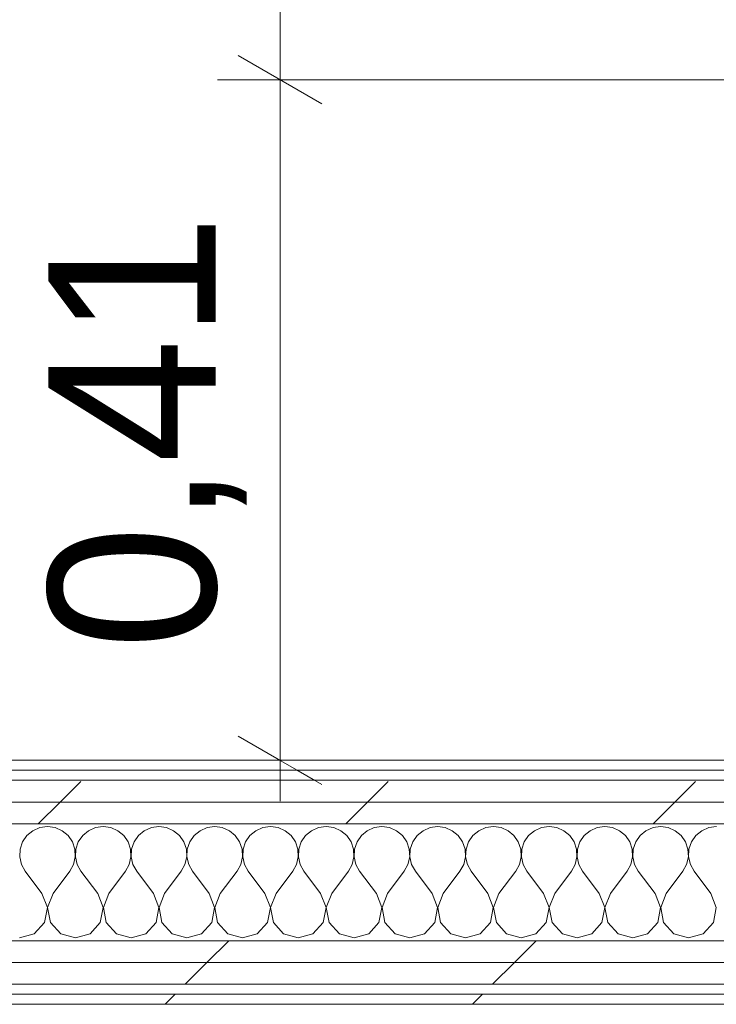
# Model space of a CAD drawing. Header units: millimetres. Extents: x -40968 to 11883, y -17757 to 4746.
# Tile 171 of 227: x -450 to -33, y -17277 to -16688. Entities that reach past the tile are written whole.
import ezdxf

# ---------------------------------------------------------------- set-up
doc = ezdxf.new("R2010")
doc.units = ezdxf.units.MM
doc.header["$MEASUREMENT"] = 0
doc.linetypes.add('Wipeout_Contour', pattern=[1000, 0, -1000])
doc.layers.add('Nuevo_06_COT_Generals', color=7, linetype='Continuous')
doc.layers.add('Nuevo_08_E_Envans secs', color=7, linetype='Continuous')
doc.layers.add('Nuevo_06_COT_Generals_Pluma_Nº__1', color=7, linetype='Continuous', lineweight=5)
doc.layers.add('Nuevo_08_E_Envans secs_Pluma_Nº__1', color=7, linetype='Continuous', lineweight=5)
for name, color, linetype, lineweight, true_color in [('Nuevo_08_E_Envans secs_Pluma_Nº__102', 7, 'Continuous', 5, 0xcccccc), ('Nuevo_08_E_Envans secs_Pluma_Nº__171', 171, 'Continuous', 13, 0xaaaaff), ('Nuevo_08_E_Envans secs_Pluma_Nº__177', 7, 'Continuous', 15, 0xf7e046)]:
    doc.layers.add(name, color=color, linetype=linetype, lineweight=lineweight, true_color=true_color)
doc.styles.add('Estilo_Generado_1', font='txt')
doc.dimstyles.new('Estilo_Generado__1', dxfattribs={"dimtxt": 100, "dimasz": 38, "dimexe": 0.18, "dimexo": 300, "dimgap": 0, "dimtad": 1, "dimtih": 1, "dimtoh": 1, "dimlfac": 0.001, "dimzin": 0, "dimdsep": 46, "dimtxsty": 'Estilo_Generado_1', "dimblk": 'ARROWHEAD_2', "dimblk1": 'ARROWHEAD_2', "dimblk2": 'ARROWHEAD_2', "dimcen": 0.09, "dimclrd": 7, "dimclre": 7, "dimclrt": 7, "dimadec": 0, "dimazin": 0, "dimtfac": 1, "dimtdec": 4, "dimtmove": 0, "dimatfit": 3, "dimfxl": 0, "dimtolj": 1, "dimtzin": 0, "dimarcsym": 0})
doc.dimstyles.new('Estilo_Generado__2', dxfattribs={"dimtxt": 100, "dimasz": 38, "dimexe": 0.18, "dimexo": 300, "dimgap": 0, "dimtad": 1, "dimlfac": 0.001, "dimzin": 0, "dimdsep": 46, "dimtxsty": 'Estilo_Generado_1', "dimblk": 'ARROWHEAD_2', "dimblk1": 'ARROWHEAD_2', "dimblk2": 'ARROWHEAD_2', "dimcen": 0.09, "dimclrd": 7, "dimclre": 7, "dimclrt": 7, "dimadec": 0, "dimazin": 0, "dimtfac": 1, "dimtdec": 4, "dimtmove": 0, "dimatfit": 3, "dimfxl": 0, "dimtolj": 1, "dimtzin": 0, "dimarcsym": 0})
pattern_1 = [(45, (0, 0), (-183.8478, 183.8478), [195, -65]), (45, (7e-14, 183.85), (-183.8478, 183.8478), [195, -65])]

# ---------------------------------------------------------------- blocks, each defined once
blk = doc.blocks.new('*X123')
at = {"layer": 'Nuevo_08_E_Envans secs_Pluma_Nº__102', "color": 254, "linetype": 'Continuous', "lineweight": 5, "true_color": 0xcccccc}
for p, q in [((-442.1, -17173.13), (-445.64, -17176.07)), ((-437.89, -17171.28), (-442.1, -17173.13)), ((-433.33, -17170.64), (-437.89, -17171.28)), ((-428.78, -17171.28), (-433.33, -17170.64)), ((-424.57, -17173.13), (-428.78, -17171.28)), ((-421.03, -17176.07), (-424.57, -17173.13)), ((-408.76, -17173.13), (-412.3, -17176.07)), ((-404.55, -17171.28), (-408.76, -17173.13)), ((-400, -17170.64), (-404.55, -17171.28)), ((-395.45, -17171.28), (-400, -17170.64)), ((-391.24, -17173.13), (-395.45, -17171.28)), ((-387.7, -17176.07), (-391.24, -17173.13)), ((-375.43, -17173.13), (-378.97, -17176.07)), ((-371.22, -17171.28), (-375.43, -17173.13)), ((-366.67, -17170.64), (-371.22, -17171.28)), ((-362.11, -17171.28), (-366.67, -17170.64)), ((-357.9, -17173.13), (-362.11, -17171.28)), ((-354.36, -17176.07), (-357.9, -17173.13)), ((-342.1, -17173.13), (-345.64, -17176.07)), ((-337.89, -17171.28), (-342.1, -17173.13)), ((-333.33, -17170.64), (-337.89, -17171.28)), ((-328.78, -17171.28), (-333.33, -17170.64)), ((-324.57, -17173.13), (-328.78, -17171.28)), ((-321.03, -17176.07), (-324.57, -17173.13)), ((-308.76, -17173.13), (-312.3, -17176.07)), ((-304.55, -17171.28), (-308.76, -17173.13)), ((-300, -17170.64), (-304.55, -17171.28)), ((-295.45, -17171.28), (-300, -17170.64)), ((-291.24, -17173.13), (-295.45, -17171.28)), ((-287.7, -17176.07), (-291.24, -17173.13)), ((-275.43, -17173.13), (-278.97, -17176.07)), ((-271.22, -17171.28), (-275.43, -17173.13)), ((-266.67, -17170.64), (-271.22, -17171.28)), ((-262.11, -17171.28), (-266.67, -17170.64)), ((-257.9, -17173.13), (-262.11, -17171.28)), ((-254.36, -17176.07), (-257.9, -17173.13)), ((-242.1, -17173.13), (-245.64, -17176.07)), ((-237.89, -17171.28), (-242.1, -17173.13)), ((-233.33, -17170.64), (-237.89, -17171.28)), ((-228.78, -17171.28), (-233.33, -17170.64)), ((-224.57, -17173.13), (-228.78, -17171.28)), ((-221.03, -17176.07), (-224.57, -17173.13)), ((-208.76, -17173.13), (-212.3, -17176.07)), ((-204.55, -17171.28), (-208.76, -17173.13)), ((-200, -17170.64), (-204.55, -17171.28)), ((-195.45, -17171.28), (-200, -17170.64)), ((-191.24, -17173.13), (-195.45, -17171.28)), ((-187.7, -17176.07), (-191.24, -17173.13)), ((-175.43, -17173.13), (-178.97, -17176.07)), ((-171.22, -17171.28), (-175.43, -17173.13)), ((-166.67, -17170.64), (-171.22, -17171.28)), ((-162.11, -17171.28), (-166.67, -17170.64)), ((-157.9, -17173.13), (-162.11, -17171.28)), ((-154.36, -17176.07), (-157.9, -17173.13)), ((-142.1, -17173.13), (-145.64, -17176.07)), ((-137.89, -17171.28), (-142.1, -17173.13)), ((-133.33, -17170.64), (-137.89, -17171.28)), ((-128.78, -17171.28), (-133.33, -17170.64)), ((-124.57, -17173.13), (-128.78, -17171.28)), ((-121.03, -17176.07), (-124.57, -17173.13)), ((-108.76, -17173.13), (-112.3, -17176.07)), ((-104.55, -17171.28), (-108.76, -17173.13)), ((-100, -17170.64), (-104.55, -17171.28)), ((-95.45, -17171.28), (-100, -17170.64)), ((-91.24, -17173.13), (-95.45, -17171.28)), ((-87.7, -17176.07), (-91.24, -17173.13)), ((-75.43, -17173.13), (-78.97, -17176.07)), ((-71.22, -17171.28), (-75.43, -17173.13)), ((-66.67, -17170.64), (-71.22, -17171.28)), ((-62.11, -17171.28), (-66.67, -17170.64)), ((-57.9, -17173.13), (-62.11, -17171.28)), ((-54.36, -17176.07), (-57.9, -17173.13)), ((-42.1, -17173.13), (-45.64, -17176.07)), ((-37.89, -17171.28), (-42.1, -17173.13)), ((-33.33, -17170.64), (-37.89, -17171.28)), ((-445.64, -17176.07), (-448.24, -17179.86)), ((-418.43, -17179.86), (-421.03, -17176.07)), ((-412.3, -17176.07), (-414.91, -17179.86)), ((-385.09, -17179.86), (-387.7, -17176.07)), ((-378.97, -17176.07), (-381.57, -17179.86)), ((-351.76, -17179.86), (-354.36, -17176.07)), ((-345.64, -17176.07), (-348.24, -17179.86)), ((-318.43, -17179.86), (-321.03, -17176.07)), ((-312.3, -17176.07), (-314.91, -17179.86)), ((-285.09, -17179.86), (-287.7, -17176.07)), ((-278.97, -17176.07), (-281.57, -17179.86)), ((-251.76, -17179.86), (-254.36, -17176.07)), ((-245.64, -17176.07), (-248.24, -17179.86)), ((-218.43, -17179.86), (-221.03, -17176.07)), ((-212.3, -17176.07), (-214.91, -17179.86)), ((-185.09, -17179.86), (-187.7, -17176.07)), ((-178.97, -17176.07), (-181.57, -17179.86)), ((-151.76, -17179.86), (-154.36, -17176.07)), ((-145.64, -17176.07), (-148.24, -17179.86)), ((-118.43, -17179.86), (-121.03, -17176.07)), ((-112.3, -17176.07), (-114.91, -17179.86)), ((-85.09, -17179.86), (-87.7, -17176.07)), ((-78.97, -17176.07), (-81.57, -17179.86)), ((-51.76, -17179.86), (-54.36, -17176.07)), ((-45.64, -17176.07), (-48.24, -17179.86)), ((-449.71, -17184.21), (-449.93, -17188.81)), ((-448.24, -17179.86), (-449.71, -17184.21)), ((-416.96, -17184.21), (-418.43, -17179.86)), ((-416.73, -17188.81), (-416.96, -17184.21)), ((-416.38, -17184.21), (-416.6, -17188.81)), ((-414.91, -17179.86), (-416.38, -17184.21)), ((-383.62, -17184.21), (-385.09, -17179.86)), ((-383.4, -17188.81), (-383.62, -17184.21)), ((-383.04, -17184.21), (-383.27, -17188.81)), ((-381.57, -17179.86), (-383.04, -17184.21)), ((-350.29, -17184.21), (-351.76, -17179.86)), ((-350.07, -17188.81), (-350.29, -17184.21)), ((-349.71, -17184.21), (-349.93, -17188.81)), ((-348.24, -17179.86), (-349.71, -17184.21)), ((-316.96, -17184.21), (-318.43, -17179.86)), ((-316.73, -17188.81), (-316.96, -17184.21)), ((-316.38, -17184.21), (-316.6, -17188.81)), ((-314.91, -17179.86), (-316.38, -17184.21)), ((-283.62, -17184.21), (-285.09, -17179.86)), ((-283.4, -17188.81), (-283.62, -17184.21)), ((-283.04, -17184.21), (-283.27, -17188.81)), ((-281.57, -17179.86), (-283.04, -17184.21)), ((-250.29, -17184.21), (-251.76, -17179.86)), ((-250.07, -17188.81), (-250.29, -17184.21)), ((-249.71, -17184.21), (-249.93, -17188.81)), ((-248.24, -17179.86), (-249.71, -17184.21)), ((-216.96, -17184.21), (-218.43, -17179.86)), ((-216.73, -17188.81), (-216.96, -17184.21)), ((-216.38, -17184.21), (-216.6, -17188.81)), ((-214.91, -17179.86), (-216.38, -17184.21)), ((-183.62, -17184.21), (-185.09, -17179.86)), ((-183.4, -17188.81), (-183.62, -17184.21)), ((-183.04, -17184.21), (-183.27, -17188.81)), ((-181.57, -17179.86), (-183.04, -17184.21)), ((-150.29, -17184.21), (-151.76, -17179.86)), ((-150.07, -17188.81), (-150.29, -17184.21)), ((-149.71, -17184.21), (-149.93, -17188.81)), ((-148.24, -17179.86), (-149.71, -17184.21)), ((-116.96, -17184.21), (-118.43, -17179.86)), ((-116.73, -17188.81), (-116.96, -17184.21)), ((-116.38, -17184.21), (-116.6, -17188.81)), ((-114.91, -17179.86), (-116.38, -17184.21)), ((-83.62, -17184.21), (-85.09, -17179.86)), ((-83.4, -17188.81), (-83.62, -17184.21)), ((-83.04, -17184.21), (-83.27, -17188.81)), ((-81.57, -17179.86), (-83.04, -17184.21)), ((-50.29, -17184.21), (-51.76, -17179.86)), ((-50.07, -17188.81), (-50.29, -17184.21)), ((-49.71, -17184.21), (-49.93, -17188.81)), ((-48.24, -17179.86), (-49.71, -17184.21)), ((-449.93, -17188.81), (-448.89, -17193.28)), ((-417.77, -17193.28), (-416.73, -17188.81)), ((-416.6, -17188.81), (-415.56, -17193.28)), ((-384.44, -17193.28), (-383.4, -17188.81)), ((-383.27, -17188.81), (-382.23, -17193.28)), ((-351.11, -17193.28), (-350.07, -17188.81)), ((-349.93, -17188.81), (-348.89, -17193.28)), ((-317.77, -17193.28), (-316.73, -17188.81)), ((-316.6, -17188.81), (-315.56, -17193.28)), ((-284.44, -17193.28), (-283.4, -17188.81)), ((-283.27, -17188.81), (-282.23, -17193.28)), ((-251.11, -17193.28), (-250.07, -17188.81)), ((-249.93, -17188.81), (-248.89, -17193.28)), ((-217.77, -17193.28), (-216.73, -17188.81)), ((-216.6, -17188.81), (-215.56, -17193.28)), ((-184.44, -17193.28), (-183.4, -17188.81)), ((-183.27, -17188.81), (-182.23, -17193.28)), ((-151.11, -17193.28), (-150.07, -17188.81)), ((-149.93, -17188.81), (-148.89, -17193.28)), ((-117.77, -17193.28), (-116.73, -17188.81)), ((-116.6, -17188.81), (-115.56, -17193.28)), ((-84.44, -17193.28), (-83.4, -17188.81)), ((-83.27, -17188.81), (-82.23, -17193.28)), ((-51.11, -17193.28), (-50.07, -17188.81)), ((-49.93, -17188.81), (-48.89, -17193.28)), ((-448.89, -17193.28), (-446.67, -17197.31)), ((-436.67, -17210.64), (-446.67, -17197.31)), ((-430, -17210.64), (-420, -17197.31)), ((-420, -17197.31), (-417.77, -17193.28)), ((-415.56, -17193.28), (-413.33, -17197.31)), ((-403.33, -17210.64), (-413.33, -17197.31)), ((-396.67, -17210.64), (-386.67, -17197.31)), ((-386.67, -17197.31), (-384.44, -17193.28)), ((-382.23, -17193.28), (-380, -17197.31)), ((-370, -17210.64), (-380, -17197.31)), ((-363.33, -17210.64), (-353.33, -17197.31)), ((-353.33, -17197.31), (-351.11, -17193.28)), ((-348.89, -17193.28), (-346.67, -17197.31)), ((-336.67, -17210.64), (-346.67, -17197.31)), ((-330, -17210.64), (-320, -17197.31)), ((-320, -17197.31), (-317.77, -17193.28)), ((-315.56, -17193.28), (-313.33, -17197.31)), ((-303.33, -17210.64), (-313.33, -17197.31)), ((-296.67, -17210.64), (-286.67, -17197.31)), ((-286.67, -17197.31), (-284.44, -17193.28)), ((-282.23, -17193.28), (-280, -17197.31)), ((-270, -17210.64), (-280, -17197.31)), ((-263.33, -17210.64), (-253.33, -17197.31)), ((-253.33, -17197.31), (-251.11, -17193.28)), ((-248.89, -17193.28), (-246.67, -17197.31)), ((-236.67, -17210.64), (-246.67, -17197.31)), ((-230, -17210.64), (-220, -17197.31)), ((-220, -17197.31), (-217.77, -17193.28)), ((-215.56, -17193.28), (-213.33, -17197.31)), ((-203.33, -17210.64), (-213.33, -17197.31)), ((-196.67, -17210.64), (-186.67, -17197.31)), ((-186.67, -17197.31), (-184.44, -17193.28)), ((-182.23, -17193.28), (-180, -17197.31)), ((-170, -17210.64), (-180, -17197.31)), ((-163.33, -17210.64), (-153.33, -17197.31)), ((-153.33, -17197.31), (-151.11, -17193.28)), ((-148.89, -17193.28), (-146.67, -17197.31)), ((-136.67, -17210.64), (-146.67, -17197.31)), ((-130, -17210.64), (-120, -17197.31)), ((-120, -17197.31), (-117.77, -17193.28)), ((-115.56, -17193.28), (-113.33, -17197.31)), ((-103.33, -17210.64), (-113.33, -17197.31)), ((-96.67, -17210.64), (-86.67, -17197.31)), ((-86.67, -17197.31), (-84.44, -17193.28)), ((-82.23, -17193.28), (-80, -17197.31)), ((-70, -17210.64), (-80, -17197.31)), ((-63.33, -17210.64), (-53.33, -17197.31)), ((-53.33, -17197.31), (-51.11, -17193.28)), ((-48.89, -17193.28), (-46.67, -17197.31)), ((-36.67, -17210.64), (-46.67, -17197.31)), ((-433.4, -17219.15), (-436.67, -17210.64)), ((-430, -17210.64), (-433.27, -17219.15)), ((-400.07, -17219.15), (-403.33, -17210.64)), ((-396.67, -17210.64), (-399.93, -17219.15)), ((-366.73, -17219.15), (-370, -17210.64)), ((-363.33, -17210.64), (-366.6, -17219.15)), ((-333.4, -17219.15), (-336.67, -17210.64)), ((-330, -17210.64), (-333.27, -17219.15)), ((-300.07, -17219.15), (-303.33, -17210.64)), ((-296.67, -17210.64), (-299.93, -17219.15)), ((-266.73, -17219.15), (-270, -17210.64)), ((-263.33, -17210.64), (-266.6, -17219.15)), ((-233.4, -17219.15), (-236.67, -17210.64)), ((-230, -17210.64), (-233.27, -17219.15)), ((-200.07, -17219.15), (-203.33, -17210.64)), ((-196.67, -17210.64), (-199.93, -17219.15)), ((-166.73, -17219.15), (-170, -17210.64)), ((-163.33, -17210.64), (-166.6, -17219.15)), ((-133.4, -17219.15), (-136.67, -17210.64)), ((-130, -17210.64), (-133.27, -17219.15)), ((-100.07, -17219.15), (-103.33, -17210.64)), ((-96.67, -17210.64), (-99.93, -17219.15)), ((-66.73, -17219.15), (-70, -17210.64)), ((-63.33, -17210.64), (-66.6, -17219.15)), ((-33.4, -17219.15), (-36.67, -17210.64)), ((-435.09, -17228.1), (-433.4, -17219.15)), ((-433.27, -17219.15), (-431.57, -17228.1)), ((-401.76, -17228.1), (-400.07, -17219.15)), ((-399.93, -17219.15), (-398.24, -17228.1)), ((-368.43, -17228.1), (-366.73, -17219.15)), ((-366.6, -17219.15), (-364.91, -17228.1)), ((-335.09, -17228.1), (-333.4, -17219.15)), ((-333.27, -17219.15), (-331.57, -17228.1)), ((-301.76, -17228.1), (-300.07, -17219.15)), ((-299.93, -17219.15), (-298.24, -17228.1)), ((-268.43, -17228.1), (-266.73, -17219.15)), ((-266.6, -17219.15), (-264.91, -17228.1)), ((-235.09, -17228.1), (-233.4, -17219.15)), ((-233.27, -17219.15), (-231.57, -17228.1)), ((-201.76, -17228.1), (-200.07, -17219.15)), ((-199.93, -17219.15), (-198.24, -17228.1)), ((-168.43, -17228.1), (-166.73, -17219.15)), ((-166.6, -17219.15), (-164.91, -17228.1)), ((-135.09, -17228.1), (-133.4, -17219.15)), ((-133.27, -17219.15), (-131.57, -17228.1)), ((-101.76, -17228.1), (-100.07, -17219.15)), ((-99.93, -17219.15), (-98.24, -17228.1)), ((-68.43, -17228.1), (-66.73, -17219.15)), ((-66.6, -17219.15), (-64.91, -17228.1)), ((-35.09, -17228.1), (-33.4, -17219.15)), ((-441.24, -17234.82), (-435.09, -17228.1)), ((-431.57, -17228.1), (-425.43, -17234.82)), ((-407.9, -17234.82), (-401.76, -17228.1)), ((-398.24, -17228.1), (-392.1, -17234.82)), ((-374.57, -17234.82), (-368.43, -17228.1)), ((-364.91, -17228.1), (-358.76, -17234.82)), ((-341.24, -17234.82), (-335.09, -17228.1)), ((-331.57, -17228.1), (-325.43, -17234.82)), ((-307.9, -17234.82), (-301.76, -17228.1)), ((-298.24, -17228.1), (-292.1, -17234.82)), ((-274.57, -17234.82), (-268.43, -17228.1)), ((-264.91, -17228.1), (-258.76, -17234.82)), ((-241.24, -17234.82), (-235.09, -17228.1)), ((-231.57, -17228.1), (-225.43, -17234.82)), ((-207.9, -17234.82), (-201.76, -17228.1)), ((-198.24, -17228.1), (-192.1, -17234.82)), ((-174.57, -17234.82), (-168.43, -17228.1)), ((-164.91, -17228.1), (-158.76, -17234.82)), ((-141.24, -17234.82), (-135.09, -17228.1)), ((-131.57, -17228.1), (-125.43, -17234.82)), ((-107.9, -17234.82), (-101.76, -17228.1)), ((-98.24, -17228.1), (-92.1, -17234.82)), ((-74.57, -17234.82), (-68.43, -17228.1)), ((-64.91, -17228.1), (-58.76, -17234.82)), ((-41.24, -17234.82), (-35.09, -17228.1)), ((-450, -17237.31), (-441.24, -17234.82)), ((-425.43, -17234.82), (-416.67, -17237.31)), ((-416.67, -17237.31), (-407.9, -17234.82)), ((-392.1, -17234.82), (-383.33, -17237.31)), ((-383.33, -17237.31), (-374.57, -17234.82)), ((-358.76, -17234.82), (-350, -17237.31)), ((-350, -17237.31), (-341.24, -17234.82)), ((-325.43, -17234.82), (-316.67, -17237.31)), ((-316.67, -17237.31), (-307.9, -17234.82)), ((-292.1, -17234.82), (-283.33, -17237.31)), ((-283.33, -17237.31), (-274.57, -17234.82)), ((-258.76, -17234.82), (-250, -17237.31)), ((-250, -17237.31), (-241.24, -17234.82)), ((-225.43, -17234.82), (-216.67, -17237.31)), ((-216.67, -17237.31), (-207.9, -17234.82)), ((-192.1, -17234.82), (-183.33, -17237.31)), ((-183.33, -17237.31), (-174.57, -17234.82)), ((-158.76, -17234.82), (-150, -17237.31)), ((-150, -17237.31), (-141.24, -17234.82)), ((-125.43, -17234.82), (-116.67, -17237.31)), ((-116.67, -17237.31), (-107.9, -17234.82)), ((-92.1, -17234.82), (-83.33, -17237.31)), ((-83.33, -17237.31), (-74.57, -17234.82)), ((-58.76, -17234.82), (-50, -17237.31)), ((-50, -17237.31), (-41.24, -17234.82))]:
    blk.add_line(p, q, dxfattribs=at)
blk = doc.blocks.new('Muro_75_1', base_point=(-3784.89, -17276.98))
at = {"color": 254, "linetype": 'Wipeout_Contour', "lineweight": 0, "ltscale": 68684.661934}
blk.add_wipeout([(363.89, -17130.98), (-1556.11, -17130.98), (-1556.11, -17136.98), (363.89, -17136.98)], dxfattribs=at).dxf.layer = 'Nuevo_08_E_Envans secs'
at = {"color": 254, "linetype": 'Wipeout_Contour', "lineweight": 0, "ltscale": 69878.642159}
blk.add_wipeout([(-3759.89, -17264.98), (778.89, -17264.98), (778.89, -17251.98), (-3759.89, -17251.98)], dxfattribs=at).dxf.layer = 'Nuevo_08_E_Envans secs'
at = {"color": 254, "linetype": 'Wipeout_Contour', "lineweight": 0, "ltscale": 69948.001997}
blk.add_wipeout([(-3778.89, -17276.98), (778.89, -17276.98), (778.89, -17270.98), (-3778.89, -17270.98)], dxfattribs=at).dxf.layer = 'Nuevo_08_E_Envans secs'
at = {"layer": 'Nuevo_08_E_Envans secs_Pluma_Nº__171', "linetype": 'Continuous', "lineweight": 13, "true_color": 0xaaaaff}
h = blk.add_hatch(dxfattribs=at)
h.set_pattern_fill('Panellat_HPL_0001', color=161, style=0, pattern_type=2)
h.set_pattern_definition(pattern_1)
h.paths.add_polyline_path([(363.89, -17130.98), (-1556.11, -17130.98), (-1556.11, -17136.98), (363.89, -17136.98)])
h = blk.add_hatch(dxfattribs=at)
h.set_pattern_fill('Panellat_HPL_0001', color=161, style=0, pattern_type=2)
h.set_pattern_definition(pattern_1)
h.paths.add_polyline_path([(-3778.89, -17276.98), (778.89, -17276.98), (778.89, -17270.98), (-3778.89, -17270.98)])
at = {"layer": 'Nuevo_08_E_Envans secs_Pluma_Nº__177', "linetype": 'Continuous', "lineweight": 15, "true_color": 0xf7e046}
h = blk.add_hatch(dxfattribs=at)
h.set_pattern_fill('Panellat_HPL_0001', color=53, style=0, pattern_type=2)
h.set_pattern_definition(pattern_1)
h.paths.add_polyline_path([(-3759.89, -17264.98), (778.89, -17264.98), (778.89, -17251.98), (-3759.89, -17251.98)])
at = {"layer": 'Nuevo_08_E_Envans secs_Pluma_Nº__1', "color": 7, "linetype": 'Continuous', "lineweight": 5}
for p, q in [((-1556.11, -17136.98), (363.89, -17136.98)), ((-3759.89, -17264.98), (778.89, -17264.98)), ((-3772.89, -17270.98), (778.89, -17270.98))]:
    blk.add_line(p, q, dxfattribs=at)
at = {"layer": 'Nuevo_08_E_Envans secs_Pluma_Nº__1', "color": 7, "linetype": 'Continuous', "lineweight": 5, "flags": 128}
for points in [[(363.89, -17130.98), (-1556.11, -17130.98)], [(-3784.89, -17276.98), (778.89, -17276.98)]]:
    blk.add_lwpolyline(points, dxfattribs=at)
at = {"color": 254, "linetype": 'Wipeout_Contour', "lineweight": 0, "ltscale": 69821.735721}
blk.add_wipeout([(-3746.89, -17251.98), (778.89, -17251.98), (778.89, -17238.98), (-3746.89, -17238.98)], dxfattribs=at).dxf.layer = 'Nuevo_08_E_Envans secs'
at = {"layer": 'Nuevo_08_E_Envans secs_Pluma_Nº__177', "linetype": 'Continuous', "lineweight": 15, "true_color": 0xf7e046}
h = blk.add_hatch(dxfattribs=at)
h.set_pattern_fill('Panellat_HPL_0001', color=53, style=0, pattern_type=2)
h.set_pattern_definition(pattern_1)
h.paths.add_polyline_path([(-3746.89, -17251.98), (778.89, -17251.98), (778.89, -17238.98), (-3746.89, -17238.98)])
at = {"layer": 'Nuevo_08_E_Envans secs_Pluma_Nº__1', "color": 7, "linetype": 'Continuous', "lineweight": 5}
for p, q in [((-1581.11, -17238.98), (388.89, -17238.98)), ((-3746.89, -17251.98), (778.89, -17251.98))]:
    blk.add_line(p, q, dxfattribs=at)
at = {"layer": 'Nuevo_08_E_Envans secs', "color": 7, "lineweight": 20}
blk.add_blockref('*X123', (0, 0), dxfattribs=at)
at = {"color": 254, "linetype": 'Wipeout_Contour', "lineweight": 0, "ltscale": 68804.062973}
blk.add_wipeout([(388.89, -17155.98), (-1581.11, -17155.98), (-1581.11, -17168.98), (388.89, -17168.98)], dxfattribs=at).dxf.layer = 'Nuevo_08_E_Envans secs'
at = {"layer": 'Nuevo_08_E_Envans secs_Pluma_Nº__177', "linetype": 'Continuous', "lineweight": 15, "true_color": 0xf7e046}
h = blk.add_hatch(dxfattribs=at)
h.set_pattern_fill('Panellat_HPL_0001', color=53, style=0, pattern_type=2)
h.set_pattern_definition(pattern_1)
h.paths.add_polyline_path([(388.89, -17155.98), (-1581.11, -17155.98), (-1581.11, -17168.98), (388.89, -17168.98)])
at = {"layer": 'Nuevo_08_E_Envans secs_Pluma_Nº__1', "color": 7, "linetype": 'Continuous', "lineweight": 5}
blk.add_line((-1581.11, -17168.98), (388.89, -17168.98), dxfattribs=at)
at = {"color": 254, "linetype": 'Wipeout_Contour', "lineweight": 0, "ltscale": 68749.222587}
blk.add_wipeout([(375.89, -17142.98), (-1568.11, -17142.98), (-1568.11, -17155.98), (375.89, -17155.98)], dxfattribs=at).dxf.layer = 'Nuevo_08_E_Envans secs'
at = {"layer": 'Nuevo_08_E_Envans secs_Pluma_Nº__177', "linetype": 'Continuous', "lineweight": 15, "true_color": 0xf7e046}
h = blk.add_hatch(dxfattribs=at)
h.set_pattern_fill('Panellat_HPL_0001', color=53, style=0, pattern_type=2)
h.set_pattern_definition(pattern_1)
h.paths.add_polyline_path([(375.89, -17142.98), (-1568.11, -17142.98), (-1568.11, -17155.98), (375.89, -17155.98)])
at = {"layer": 'Nuevo_08_E_Envans secs_Pluma_Nº__1', "color": 7, "linetype": 'Continuous', "lineweight": 5}
for p, q in [((-1562.11, -17142.98), (369.89, -17142.98)), ((-1568.11, -17155.98), (375.89, -17155.98))]:
    blk.add_line(p, q, dxfattribs=at)
blk = doc.blocks.new('*D608')
at = {"layer": 'Nuevo_06_COT_Generals_Pluma_Nº__1', "color": 7, "linetype": 'Continuous', "lineweight": 5}
for p, q in [((-751.11, 2123.99), (-701.11, 2095.12)), ((58.89, 2109.55), (-763.61, 2109.55)), ((-726.11, -17130.98), (-726.11, 2109.55)), ((-751.11, -17116.54), (-701.11, -17145.41)), ((63.89, -17130.98), (-763.61, -17130.98)), ((-726.11, -17155.43), (-726.11, -17130.98))]:
    blk.add_line(p, q, dxfattribs=at)
at = {"layer": 'Nuevo_06_COT_Generals_Pluma_Nº__1', "color": 7, "lineweight": 5, "insert": (-746.11, -7687.35), "char_height": 100, "attachment_point": 7, "rotation": 90, "style": 'Estilo_Generado_1'}
blk.add_mtext('\\A1;{\\pql;\\fGotham Book|b0|i0|c0|p0;\\W1.000000;19,24}', dxfattribs=at)
blk = doc.blocks.new('ARROWHEAD_2')
at = {"color": 0, "linetype": 'Continuous', "lineweight": 0}
for p, q in [((-0.378, -0.655), (0.378, 0.655)), ((0, 0), (-1, 0))]:
    blk.add_line(p, q, dxfattribs=at)
blk = doc.blocks.new('*D610')
at = {"layer": 'Nuevo_06_COT_Generals_Pluma_Nº__1', "color": 7, "linetype": 'Continuous', "lineweight": 5}
for p, q in [((-319.23, -16709.54), (-269.23, -16738.41)), ((63.89, -16723.98), (-331.73, -16723.98)), ((-294.23, -17130.98), (-294.23, -16723.98)), ((-319.23, -17116.54), (-269.23, -17145.41)), ((63.89, -17130.98), (-331.73, -17130.98)), ((-294.23, -17155.43), (-294.23, -17130.98))]:
    blk.add_line(p, q, dxfattribs=at)
at = {"layer": 'Nuevo_06_COT_Generals_Pluma_Nº__1', "color": 7, "lineweight": 5, "insert": (-314.23, -17064.86), "char_height": 100, "attachment_point": 7, "rotation": 90, "style": 'Estilo_Generado_1'}
blk.add_mtext('\\A1;{\\pql;\\fGotham Book|b0|i0|c0|p0;\\W1.000000;0,41}', dxfattribs=at)
blk = doc.blocks.new('*D611')
at = {"layer": 'Nuevo_06_COT_Generals_Pluma_Nº__1', "color": 7, "linetype": 'Continuous', "lineweight": 5}
for p, q in [((-319.23, -12489.54), (-269.23, -12518.41)), ((63.89, -12503.98), (-331.73, -12503.98)), ((-294.23, -16723.98), (-294.23, -12503.98)), ((-319.23, -16709.54), (-269.23, -16738.41)), ((63.89, -16723.98), (-331.73, -16723.98))]:
    blk.add_line(p, q, dxfattribs=at)
at = {"layer": 'Nuevo_06_COT_Generals_Pluma_Nº__1', "color": 7, "lineweight": 5, "insert": (-314.23, -14751.36), "char_height": 100, "attachment_point": 7, "rotation": 90, "style": 'Estilo_Generado_1'}
blk.add_mtext('\\A1;{\\pql;\\fGotham Book|b0|i0|c0|p0;\\W1.000000;4,22}', dxfattribs=at)
blk = doc.blocks.new('*D635')
at = {"layer": 'Nuevo_06_COT_Generals_Pluma_Nº__1', "color": 7, "linetype": 'Continuous', "lineweight": 5}
for p, q in [((-1556.11, -16423.98), (-1556.11, -16348.65)), ((-1541.68, -16361.15), (-1570.54, -16411.15)), ((378.32, -16361.15), (349.46, -16411.15)), ((-1556.11, -16386.15), (363.89, -16386.15))]:
    blk.add_line(p, q, dxfattribs=at)
at = {"layer": 'Nuevo_06_COT_Generals_Pluma_Nº__1', "color": 7, "lineweight": 5, "insert": (-733.49, -16366.15), "char_height": 100, "attachment_point": 7, "style": 'Estilo_Generado_1'}
blk.add_mtext('\\A1;{\\pql;\\fGotham Book|b0|i0|c0|p0;\\W1.000000;1,92}', dxfattribs=at)
blk = doc.blocks.new('*D636')
at = {"layer": 'Nuevo_06_COT_Generals_Pluma_Nº__1', "color": 7, "linetype": 'Continuous', "lineweight": 5}
for p, q in [((363.89, -16423.98), (363.89, -16348.65)), ((843.89, -16423.98), (843.89, -16348.65)), ((378.32, -16361.15), (349.46, -16411.15)), ((858.32, -16361.15), (829.46, -16411.15)), ((-1556.11, -16386.15), (363.89, -16386.15)), ((363.89, -16386.15), (843.89, -16386.15))]:
    blk.add_line(p, q, dxfattribs=at)
at = {"layer": 'Nuevo_06_COT_Generals_Pluma_Nº__1', "color": 7, "lineweight": 5, "insert": (466.51, -16366.15), "char_height": 100, "attachment_point": 7, "style": 'Estilo_Generado_1'}
blk.add_mtext('\\A1;{\\pql;\\fGotham Book|b0|i0|c0|p0;\\W1.000000;0,48}', dxfattribs=at)

msp = doc.modelspace()

# ---------------------------------------------------------------- block references
at = {"layer": 'Nuevo_08_E_Envans secs', "color": 7, "lineweight": 20}
msp.add_blockref('Muro_75_1', (-3784.894, -17276.976), dxfattribs=at)

# ---------------------------------------------------------------- dimensions: what is measured, and where the dimension line sits
at = {"layer": 'Nuevo_06_COT_Generals', "color": 7, "linetype": 'Continuous', "lineweight": 5}
dim = msp.add_linear_dim(base=(-294.228, -12503.976), p1=(363.891, -16723.976), p2=(363.891, -12503.976), angle=90, dimstyle='Estilo_Generado__2', dxfattribs=at)
dim.commit()
dim.dimension.update_dxf_attribs({"geometry": '*D611', "text_midpoint": (-364.228, -14621.903), "dimtype": 160, "text_rotation": 90})
for base, p1, p2, picture, middle in [((363.891, -16386.145), (-1556.109, -16723.976), (363.891, -16723.976), '*D635', (-604.037, -16316.145)), ((843.891, -16386.145), (363.891, -16723.976), (843.891, -16723.976), '*D636', (595.964, -16316.145))]:
    dim = msp.add_linear_dim(base=base, p1=p1, p2=p2, dimstyle='Estilo_Generado__1', dxfattribs=at)
    dim.commit()
    dim.dimension.update_dxf_attribs({"geometry": picture, "text_midpoint": middle, "dimtype": 160})

# ---------------------------------------------------------------- next in the draw order: dimensions: what is measured, and where the dimension line sits
for base, p2, picture, middle in [((-726.109, 2109.555), (358.891, 2109.555), '*D608', (-796.109, -7519.844)), ((-294.228, -16723.976), (363.891, -16723.976), '*D610', (-364.228, -16935.403))]:
    dim = msp.add_linear_dim(base=base, p1=(363.891, -17130.976), p2=p2, angle=90, dimstyle='Estilo_Generado__2', dxfattribs=at)
    dim.commit()
    dim.dimension.update_dxf_attribs({"geometry": picture, "text_midpoint": middle, "dimtype": 160, "text_rotation": 90})

doc.saveas('drawing.dxf')
